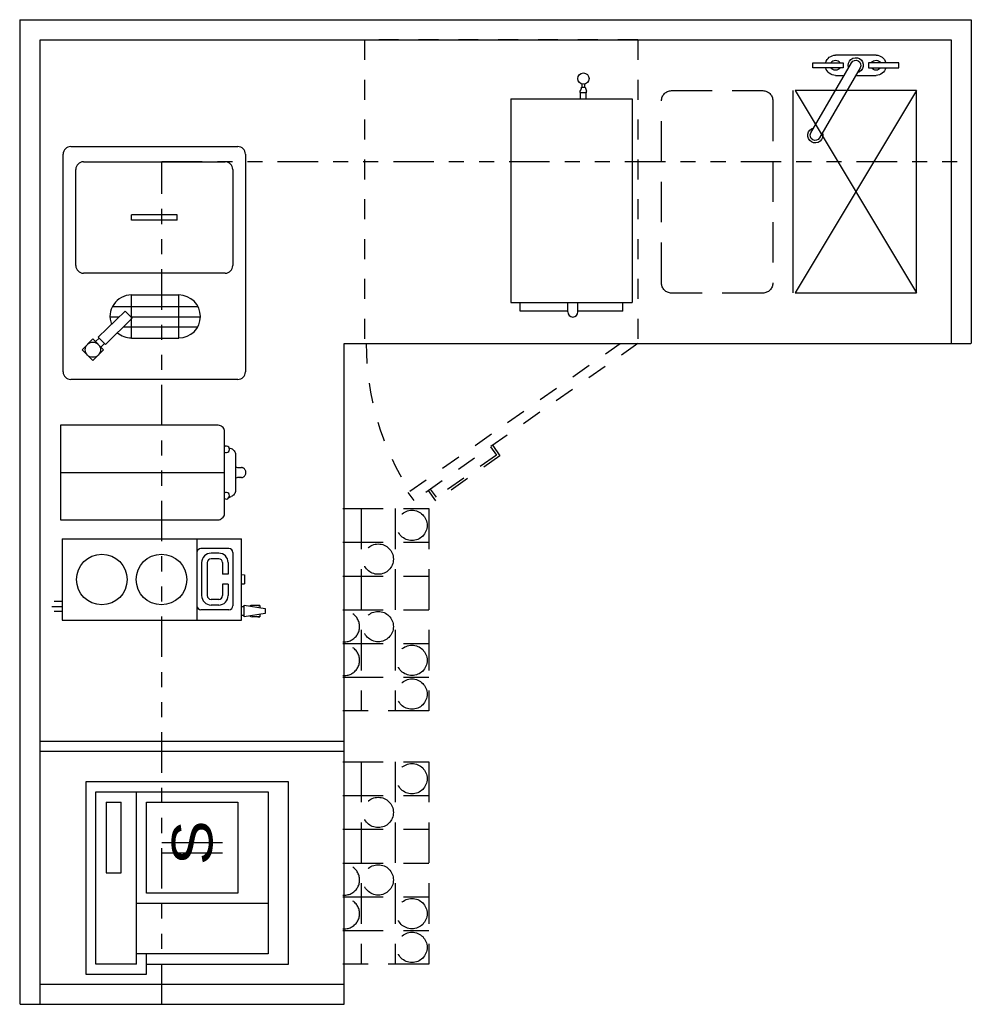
# Model space of a CAD drawing. Header units: inches. Extents: x -119 to 3951, y 0 to 4293.
# Tile 59 of 68: x 3276 to 3370, y 3280 to 3377. Entities that reach past the tile are written whole.
import ezdxf

# ---------------------------------------------------------------- set-up
doc = ezdxf.new("R2010")
doc.units = ezdxf.units.IN
doc.header["$LTSCALE"] = 48
doc.header["$MEASUREMENT"] = 0
for name, pattern in [('A1-DASH', [0.2383, 0.0833, -0.031, 0.031, -0.031, 0.031, -0.031]), ('L-DASH', [0.1249, 0.0833, -0.0416]), ('S-DASH', [0.082, 0.041, -0.041])]:
    doc.linetypes.add(name, pattern=pattern)
for name, color, linetype in [('200', 2, 'CONTINUOUS'), ('204', 6, 'CONTINUOUS'), ('FS-DSH01', 1, 'S-DASH'), ('FS-DSH03', 1, 'L-DASH'), ('FS-DSHA1', 4, 'A1-DASH'), ('FS-EQCTR', 4, 'CONTINUOUS'), ('FS-EQDTL', 8, 'CONTINUOUS'), ('FS-EQPMT', 2, 'CONTINUOUS'), ('RD-FURN', 3, 'CONTINUOUS')]:
    doc.layers.add(name, color=color, linetype=linetype)
doc.styles.add('TXT4', font='TXT', dxfattribs={"width": 1.25, "height": 4})

# ---------------------------------------------------------------- blocks, each defined once
blk = doc.blocks.new('e2d0104p')
at = {"layer": 'FS-DSH03'}
for p, q in [((10, 0), (1, 0)), ((0, -1), (0, -19)), ((11, -19), (11, -1)), ((1, -20), (10, -20))]:
    blk.add_line(p, q, dxfattribs=at)
for centre, start, end in [((1, -1), 90, 180), ((10, -1), 0, 90), ((1, -19), 180, 270), ((10, -19), 270, 0)]:
    blk.add_arc(centre, 1, start, end, dxfattribs=at)
blk = doc.blocks.new('RAE40P')
at = {"layer": '200'}
for p, q in [((0.75, 0), (22.25, 0)), ((0, -17.25), (0, -0.75)), ((23, -0.75), (23, -17.25)), ((22.25, -18), (0.75, -18))]:
    blk.add_line(p, q, dxfattribs=at)
for centre, start, end in [((0.75, -0.75), 90, 180), ((22.25, -0.75), 0, 90), ((0.75, -17.25), 180, 270), ((22.25, -17.25), 270, 0)]:
    blk.add_arc(centre, 0.75, start, end, dxfattribs=at)
at = {"layer": '204'}
for p, q in [((1.876, -2.937), (2.937, -1.876)), ((2.937, -1.876), (3.997, -2.937)), ((11.25, -1.25), (20.75, -1.25)), ((10.5, -16), (10.5, -2)), ((21.5, -2), (21.5, -16)), ((2.937, -3.997), (1.876, -2.937)), ((3.997, -2.937), (2.937, -3.997)), ((3.198, -3.736), (3.552, -4.089)), ((3.467, -4.174), (4.174, -3.467)), ((3.736, -3.198), (4.089, -3.552)), ((4.174, -3.467), (6.75, -6.116)), ((3.467, -4.174), (6.043, -6.823)), ((6.194, -4.626), (6.194, -5.544)), ((7.194, -4.863), (7.194, -13.315)), ((4.094, -6.75), (8.343, -6.75)), ((4.094, -6.75), (4.094, -11.428)), ((5.194, -5.949), (5.194, -13.288)), ((6.75, -6.116), (6.043, -6.823)), ((6.194, -6.672), (6.194, -13.552)), ((8.343, -6.75), (8.343, -11.428)), ((15.75, -11.25), (15.75, -6.75)), ((15.75, -6.75), (16.25, -6.75)), ((16.25, -11.25), (16.25, -6.75)), ((4.094, -11.428), (8.343, -11.428)), ((15.75, -11.25), (16.25, -11.25)), ((20.75, -16.75), (11.25, -16.75))]:
    blk.add_line(p, q, dxfattribs=at)
blk.add_circle((2.937, -2.937), 0.75, dxfattribs=at)
for centre, radius, start, end in [((11.25, -2), 0.75, 90, 180), ((20.75, -2), 0.75, 0, 90), ((6.219, -6.75), 2.124, 0, 111.39861), ((6.219, -6.75), 2.124, 138.96892, 180), ((6.219, -11.428), 2.124, 180, 0), ((11.25, -16), 0.75, 180, 270), ((20.75, -16), 0.75, 270, 0)]:
    blk.add_arc(centre, radius, start, end, dxfattribs=at)
blk = doc.blocks.new('p-rgstr')
at = {"layer": 'FS-EQPMT'}
for p, q in [((-10, 20), (-10, 14)), ((9, 20), (-10, 20)), ((9, 0), (9, 20)), ((-9, 19), (8, 19)), ((-9, 15), (-9, 19)), ((8, 19), (8, 2)), ((0, 18), (0, 16.5)), ((7, 18), (0, 18)), ((7, 18), (7, 16.5)), ((0, 16.5), (7, 16.5)), ((-9, 15), (8, 15)), ((-8, 2), (-8, 15)), ((-3, 15), (-3, 2)), ((-10, 14), (-8, 14)), ((-9, 14), (-9, 0)), ((-2, 5), (-2, 14)), ((-2, 14), (7, 14)), ((7, 14), (7, 5)), ((2, 12.5), (2, 6.5)), ((3, 12.5), (3, 6.5)), ((7, 5), (-2, 5)), ((8, 2), (-8, 2)), ((-9, 0), (9, 0))]:
    blk.add_line(p, q, dxfattribs=at)
at = {"layer": 'FS-EQPMT', "style": 'TXT4', "width": 1.25}
blk.add_text('S', height=4, dxfattribs=at).set_placement((0.75, 7.5))
blk = doc.blocks.new('F-3511')
at = {"layer": 'FS-EQPMT'}
for p, q in [((-2, 1), (2, 1)), ((-4.25, 0.25), (-1.25, 0.25)), ((-4.25, -0.25), (-4.25, 0.25)), ((-1.25, 0.25), (-1.25, -0.25)), ((4.433, -6.678), (0.433, 0.25)), ((1.25, 0.25), (1.25, -0.25)), ((4.25, 0.25), (1.25, 0.25)), ((4.25, -0.25), (4.25, 0.25)), ((-1.25, -0.25), (-4.25, -0.25)), ((-0.433, -0.25), (3.567, -7.178)), ((1.25, -0.25), (4.25, -0.25)), ((0, -1), (-2, -1)), ((2, -1), (1.155, -1))]:
    blk.add_line(p, q, dxfattribs=at)
for centre, radius, start, end in [((-2, 0), 1, 90, 165.52249), ((2, 0), 1, 14.47751, 90), ((-2, 0), 0.5, 30, 150), ((0, 0), 0.75, 341.81031, 258.18969), ((0, 0), 0.5, 30, 210), ((2, 0), 0.5, 30, 150), ((-2, 0), 1, 194.47751, 270), ((-2, 0), 0.5, 210, 330), ((2, 0), 0.5, 210, 330), ((2, 0), 1, 270, 345.52249), ((4, -6.928), 0.75, 161.81031, 78.18969), ((4, -6.928), 0.5, 210, 30)]:
    blk.add_arc(centre, radius, start, end, dxfattribs=at)
blk = doc.blocks.new('BNC040P')
at = {"layer": 'FS-EQDTL'}
blk.add_line((4.679, 0), (4.679, -16.193), dxfattribs=at)
at = {"layer": 'FS-EQPMT'}
for p, q in [((9.25, 0), (0.108, 0)), ((-0.001, -0.003), (0, -13.255)), ((9.357, -0.003), (-0.001, -0.003)), ((9.357, -15.594), (9.357, -0.003)), ((0, -13.255), (0, -15.58)), ((0.512, -16.193), (8.846, -16.193)), ((6.454, -17.294), (2.904, -17.294)), ((4.179, -17.652), (4.179, -17.634)), ((4.179, -17.647), (4.179, -17.651)), ((4.179, -17.743), (4.179, -17.723)), ((4.179, -17.737), (4.179, -17.743))]:
    blk.add_line(p, q, dxfattribs=at)
at = {"layer": 'FS-EQPMT', "flags": 128}
for points in [[(2.227, -16.661), (2.257, -16.724), (2.31, -16.863)], [(2.904, -17.294), (2.806, -17.286), (2.711, -17.263), (2.62, -17.226), (2.537, -17.175), (2.462, -17.111), (2.399, -17.037), (2.347, -16.953), (2.31, -16.863)], [(4.179, -17.886), (4.179, -17.484), (4.155, -17.415), (4.111, -17.294)], [(5.247, -17.294), (5.204, -17.408), (5.179, -17.484), (5.179, -17.886)], [(7.048, -16.863), (7.01, -16.953), (6.959, -17.037), (6.895, -17.111), (6.821, -17.175), (6.737, -17.226), (6.647, -17.263), (6.551, -17.286), (6.454, -17.294)], [(7.131, -16.661), (7.101, -16.724), (7.048, -16.863)], [(4.179, -17.886), (4.183, -17.942), (4.196, -17.996), (4.217, -18.049), (4.246, -18.099), (4.282, -18.145), (4.325, -18.187), (4.374, -18.224), (4.429, -18.255), (4.487, -18.28), (4.549, -18.298), (4.613, -18.309), (4.679, -18.312), (4.744, -18.309), (4.808, -18.298), (4.87, -18.28), (4.929, -18.255), (4.983, -18.224), (5.032, -18.187), (5.075, -18.145), (5.112, -18.099), (5.141, -18.049), (5.162, -17.996), (5.174, -17.942), (5.179, -17.886)]]:
    blk.add_lwpolyline(points, dxfattribs=at)
at = {"layer": 'FS-EQPMT'}
for centre, radius, start, end in [((0.505, -15.58), 0.505, 180, 226.81384), ((0.538, -15.78), 0.414, 203.95918, 266.33858), ((2.387, -16.378), 0.325, 142.83496, 36.96838), ((6.97, -16.378), 0.325, 144.55372, 35.24962), ((8.835, -15.793), 0.4, 271.5, 330.71857), ((8.852, -15.594), 0.505, 311.10172, 0)]:
    blk.add_arc(centre, radius, start, end, dxfattribs=at)
blk = doc.blocks.new('BNA061P')
at = {"layer": 'FS-EQPMT'}
for p, q in [((6.858, -1.94), (6.858, -1.81)), ((6.901, -1.971), (6.858, -1.94)), ((6.988, -1.405), (7.363, -1.405)), ((7.051, -1.405), (7.051, -1.111)), ((7.301, -1.405), (7.301, -1.111)), ((7.494, -1.94), (7.451, -1.971)), ((7.494, -1.94), (7.494, -1.81)), ((0, -2.558), (0, -22.683)), ((0, -2.558), (12, -2.558)), ((6.901, -2.608), (6.901, -1.971)), ((7.451, -1.971), (6.901, -1.971)), ((7.451, -2.608), (7.451, -1.971)), ((12, -2.558), (12, -22.683)), ((0, -22.683), (12, -22.683)), ((0.938, -23.558), (0.938, -22.683)), ((5.637, -23.62), (5.637, -22.683)), ((6.637, -23.648), (6.637, -22.683)), ((11.062, -23.558), (11.062, -22.683)), ((5.641, -23.558), (0.938, -23.558)), ((11.062, -23.558), (6.634, -23.558))]:
    blk.add_line(p, q, dxfattribs=at)
blk.add_circle((7.176, -0.562), 0.562, dxfattribs=at)
for centre, radius, start, end in [((6.302, -1.408), 0.687, 324.11232, 0.19555), ((8.27, -1.337), 0.909, 184.31, 211.38212), ((6.137, -23.62), 0.5, 180, 0), ((6.137, -23.62), 0.5, 180, 0)]:
    blk.add_arc(centre, radius, start, end, dxfattribs=at)
blk = doc.blocks.new('BNA008P')
at = {"layer": 'FS-EQDTL'}
for p, q in [((8.025, -13.322), (0, -13.322)), ((1.029, -16.472), (1.029, -13.722)), ((5.679, -13.785), (2.429, -13.785)), ((5.679, -14.335), (2.429, -14.335)), ((7.079, -16.472), (7.079, -13.722)), ((1.492, -15.472), (1.492, -14.722)), ((2.042, -15.472), (2.042, -14.722)), ((6.066, -15.472), (6.066, -14.722)), ((6.616, -15.472), (6.616, -14.722)), ((3.569, -15.859), (2.429, -15.859)), ((3.569, -16.409), (2.429, -16.409)), ((3.569, -16.409), (3.569, -15.859)), ((5.679, -15.859), (4.539, -15.859)), ((4.539, -16.409), (4.539, -15.859)), ((5.679, -16.409), (4.539, -16.409)), ((6.679, -16.872), (1.429, -16.872))]:
    blk.add_line(p, q, dxfattribs=at)
for centre in [(4.012, -3.928), (4.012, -9.818)]:
    blk.add_circle(centre, 2.5, dxfattribs=at)
for centre, radius, start, end in [((1.429, -13.722), 0.4, 90, 180), ((6.679, -13.722), 0.4, 0, 90), ((2.429, -14.722), 0.937, 90, 180), ((2.429, -14.722), 0.387, 90, 180), ((5.679, -14.722), 0.937, 0, 90), ((5.679, -14.722), 0.387, 0, 90), ((2.429, -15.472), 0.937, 180, 270), ((2.429, -15.472), 0.387, 180, 270), ((4.054, -15.097), 0.188, 15, 15), ((5.679, -15.472), 0.937, 270, 0), ((5.679, -15.472), 0.387, 270, 0), ((1.429, -16.472), 0.4, 180, 270), ((6.679, -16.472), 0.4, 270, 0)]:
    blk.add_arc(centre, radius, start, end, dxfattribs=at)
at = {"layer": 'FS-EQPMT'}
for p, q in [((1.33, 0), (1.33, 1)), ((8.025, 0), (0, 0)), ((0, 0), (0, -17.72)), ((0.839, 0), (0.839, 0.794)), ((1.839, 0), (1.839, 0.794)), ((8.025, 0), (8.025, -17.72)), ((0, -17.72), (8.025, -17.72)), ((0.328, -17.996), (1.47, -17.996)), ((0.648, -20.06), (0.328, -17.996)), ((0.489, -17.72), (0.489, -17.996)), ((1.47, -17.996), (1.148, -20.06)), ((1.309, -17.996), (1.309, -17.72)), ((3.578, -17.72), (3.584, -18.034)), ((4.492, -18.034), (3.584, -18.034)), ((4.498, -17.72), (4.492, -18.034)), ((0.338, -19.544), (0.338, -18.792)), ((0.338, -19.33), (0.338, -19.544)), ((1.463, -19.544), (1.463, -18.792)), ((1.463, -19.33), (1.463, -19.544)), ((0.568, -19.544), (0.338, -19.544)), ((1.148, -20.06), (0.648, -20.06)), ((1.463, -19.544), (1.229, -19.544))]:
    blk.add_line(p, q, dxfattribs=at)
for start, end in [(150.94273, 180), (0, 29.62121)]:
    blk.add_arc((0.901, -18.792), 0.562, start, end, dxfattribs=at)

msp = doc.modelspace()

# ---------------------------------------------------------------- linework, layer by layer
at = {"layer": 'FS-DSH01'}
for p, q in [((3310.11, 3374.979), (3310.11, 3344.979)), ((3337.11, 3374.979), (3310.11, 3374.979)), ((3337.11, 3374.979), (3337.11, 3344.979)), ((3314.606, 3330.391), (3335.371, 3344.979)), ((3337.11, 3344.979), (3315.017, 3329.458)), ((3308.103, 3326.56), (3308.103, 3340.967)), ((3322.79, 3334.919), (3323.509, 3333.896)), ((3323.509, 3333.896), (3317.168, 3329.441)), ((3323.161, 3333.957), (3317.228, 3329.789)), ((3322.586, 3334.775), (3323.161, 3333.957)), ((3315.017, 3329.458), (3314.442, 3330.276)), ((3317.168, 3329.441), (3316.449, 3330.464)), ((3317.228, 3329.789), (3316.654, 3330.608))]:
    msp.add_line(p, q, dxfattribs=at)
msp.add_arc((3337.11, 3344.979), 26.818, 180, 212.95232, dxfattribs=at)
at = {"layer": 'FS-DSH03'}
for p, q in [((3307.978, 3328.68), (3316.478, 3328.68)), ((3309.812, 3328.68), (3309.812, 3308.68)), ((3313.145, 3328.68), (3313.145, 3308.68)), ((3316.478, 3328.68), (3316.478, 3308.68)), ((3307.978, 3325.347), (3316.478, 3325.347)), ((3307.978, 3322.014), (3316.478, 3322.014)), ((3307.978, 3318.681), (3316.478, 3318.681)), ((3307.978, 3315.348), (3316.478, 3315.348)), ((3307.978, 3312.015), (3316.478, 3312.015)), ((3316.478, 3308.68), (3307.978, 3308.68)), ((3307.978, 3303.652), (3316.478, 3303.652)), ((3309.812, 3303.652), (3309.812, 3283.652)), ((3313.145, 3303.652), (3313.145, 3283.652)), ((3316.478, 3303.652), (3316.478, 3283.652)), ((3307.978, 3300.319), (3316.478, 3300.319)), ((3307.978, 3296.986), (3316.478, 3296.986)), ((3307.978, 3293.653), (3316.478, 3293.653)), ((3307.978, 3290.32), (3316.478, 3290.32)), ((3307.978, 3286.987), (3316.478, 3286.987)), ((3316.478, 3283.652), (3307.978, 3283.652))]:
    msp.add_line(p, q, dxfattribs=at)
for centre in [(3314.812, 3327.013), (3311.479, 3323.68), (3311.479, 3317.014), (3314.812, 3313.681), (3314.812, 3310.348), (3314.812, 3301.986), (3311.479, 3298.653), (3311.479, 3291.987), (3314.812, 3288.654), (3314.812, 3285.321)]:
    msp.add_circle(centre, 1.5, dxfattribs=at)
for centre in [(3308.146, 3317.014), (3308.146, 3313.681), (3308.146, 3291.987), (3308.146, 3288.654)]:
    msp.add_arc(centre, 1.5, 263.58645, 96.41355, dxfattribs=at)
at = {"layer": 'FS-DSHA1'}
for p, q in [((3370.066, 3376.979), (3370.066, 3362.979)), ((3290.103, 3362.979), (3370.066, 3362.979)), ((3290.103, 3279.697), (3290.103, 3362.979)), ((3276.103, 3279.697), (3290.103, 3279.697))]:
    msp.add_line(p, q, dxfattribs=at)
at = {"layer": 'FS-EQCTR'}
for p, q in [((3276.066, 3376.979), (3370.066, 3376.979)), ((3276.103, 3279.697), (3276.103, 3376.979)), ((3370.066, 3376.979), (3370.066, 3344.979)), ((3278.103, 3374.979), (3368.066, 3374.979)), ((3278.103, 3279.697), (3278.103, 3374.979)), ((3368.066, 3374.979), (3368.066, 3344.979)), ((3352.472, 3349.979), (3352.472, 3369.979)), ((3364.654, 3369.979), (3352.654, 3349.979)), ((3352.654, 3369.979), (3364.654, 3349.979)), ((3364.654, 3369.979), (3352.654, 3369.979)), ((3364.654, 3349.979), (3364.654, 3369.979)), ((3352.654, 3349.979), (3364.654, 3349.979)), ((3308.103, 3344.979), (3370.029, 3344.979)), ((3308.103, 3279.697), (3308.103, 3344.979)), ((3278.103, 3305.697), (3308.103, 3305.697)), ((3278.103, 3304.697), (3308.103, 3304.697)), ((3278.103, 3281.697), (3308.103, 3281.697)), ((3276.603, 3279.697), (3308.103, 3279.697))]:
    msp.add_line(p, q, dxfattribs=at)

# ---------------------------------------------------------------- block references
at = {"layer": 'FS-DSH01'}
msp.add_blockref('BNA061P', (3324.574, 3371.723), dxfattribs=at)
at = {"layer": 'FS-DSH01', "rotation": 90}
for name, p in [('BNC040P', (3280.09, 3327.555)), ('BNA008P', (3280.252, 3317.653))]:
    msp.add_blockref(name, p, dxfattribs=at)
at = {"layer": 'FS-EQCTR', "rotation": 90.00000000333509}
msp.add_blockref('p-rgstr', (3302.603, 3292.675), dxfattribs=at)
at = {"layer": 'FS-EQPMT', "xscale": -1, "rotation": 359.9999999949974}
msp.add_blockref('F-3511', (3358.654, 3372.479), dxfattribs=at)
at = {"layer": 'FS-EQPMT', "xscale": -1}
msp.add_blockref('e2d0104p', (3350.46, 3369.967), dxfattribs=at)
at = {"layer": 'RD-FURN', "rotation": 90}
msp.add_blockref('RAE40P', (3280.36, 3341.435), dxfattribs=at)

doc.saveas('drawing.dxf')
